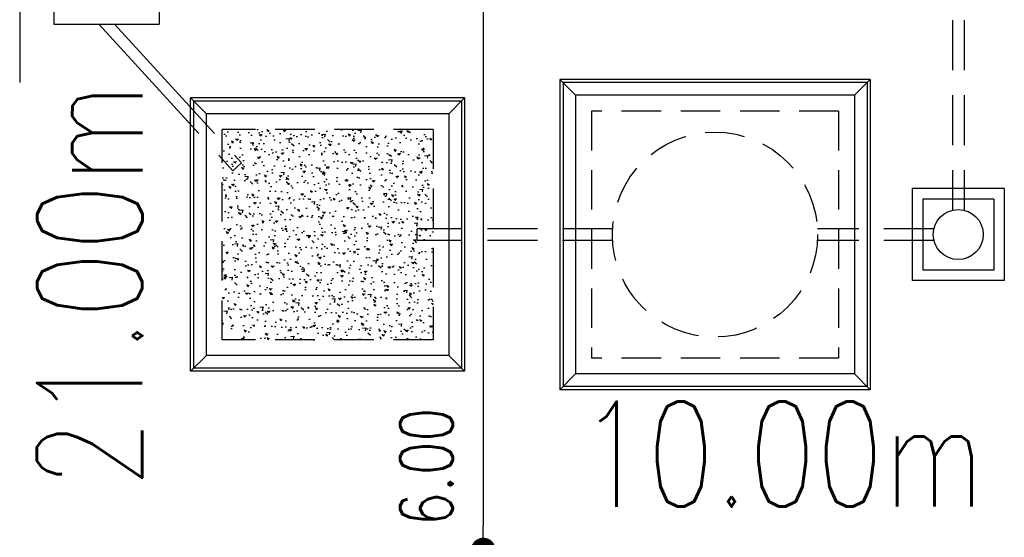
# Model space of a CAD drawing. Header units: millimetres. Extents: x 301 to 1479, y 491 to 1341.
# Tile 61 of 256: x 360 to 369, y 600 to 605. Entities that reach past the tile are written whole.
import ezdxf

# ---------------------------------------------------------------- set-up
doc = ezdxf.new("R2010")
doc.units = ezdxf.units.MM
doc.header["$LTSCALE"] = 1.5
doc.header["$MEASUREMENT"] = 0
for name, pattern in [('HIDDEN', [0.375, 0.25, -0.125]), ('HIDDEN2', [4.7625, 3.175, -1.5875]), ('PHANTOM2', [1.25, 0.625, -0.125, 0.125, -0.125, 0.125, -0.125])]:
    doc.linetypes.add(name, pattern=pattern)
for name, color, linetype in [('AP&SA', 254, 'HIDDEN'), ('Blk', 7, 'Continuous'), ('Boundary Wall', 64, 'Continuous'), ('DIM', 6, 'Continuous'), ('Hatch Aggregate', 252, 'Continuous'), ('Kerb', 251, 'Continuous'), ('P. Septic tank', 2, 'Continuous'), ('P. Sewr Manhole', 49, 'Continuous'), ('PVC Pipe 110', 69, 'Continuous'), ('PVC Sewer Pipe 110', 24, 'Continuous'), ('TEXT', 7, 'Continuous')]:
    doc.layers.add(name, color=color, linetype=linetype)
doc.styles.add('RS1', font='romans.shx', dxfattribs={"width": 0.75, "height": 0.5})
doc.styles.add('RS2', font='romans.shx', dxfattribs={"width": 0.75, "height": 1})
doc.dimstyles.new('Souillac5', dxfattribs={"dimscale": 0.5, "dimtxt": 0.5, "dimasz": 0.47, "dimexe": 0, "dimexo": 1, "dimgap": 0.5, "dimtad": 1, "dimzin": 0, "dimdsep": 46, "dimtxsty": 'RS1', "dimblk": 'DOT', "dimcen": 3, "dimse1": 1, "dimse2": 1, "dimclrd": 6, "dimclre": 6, "dimclrt": 7, "dimaunit": 1, "dimadec": 0, "dimazin": 0, "dimtfac": 1, "dimtofl": 0, "dimtmove": 1, "dimatfit": 3, "dimfxl": 1, "dimtolj": 1, "dimtzin": 0, "dimlwe": -1, "dimarcsym": 0})

# ---------------------------------------------------------------- blocks, each defined once
blk = doc.blocks.new('SSSU-D2')
at = {"layer": 'Hatch Aggregate'}
h = blk.add_hatch(dxfattribs=at)
h.set_pattern_fill('AR-CONC', color=256, scale=0.03, angle=90)
h.set_pattern_definition([(140, (33566.527, -774235.52378), (0.018825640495, 0.21517805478), [0.0225, -0.2475]), (85, (33566.527, -774235.52378), (-0.22565764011, -0.041625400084), [0.018, -0.198]), (190.45144446, (33566.52857, -774235.50584), (-0.20683199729, 0.17355265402), [0.0191220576, -0.2103426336]), (136.1842, (33566.467, -774235.52378), (0.04965578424, 0.3201723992), [0.03375, -0.37125]), (186.63563549, (33566.47114, -774235.4971), (-0.29223558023, 0.2803985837), [0.0286831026, -0.315514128]), (81.18416399, (33566.467, -774235.52378), (-0.29223558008, 0.28039858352), [0.027, -0.2970000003]), (111, (33566.482, -774235.49378), (0.1207856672, 0.179072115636), [0.0225, -0.2475]), (56, (33566.482, -774235.49378), (-0.217545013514, 0.072994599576), [0.018, -0.198]), (161.45144474, (33566.49207, -774235.47885), (-0.09675934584, 0.25206671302), [0.019122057, -0.2103426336]), (127.5, (33566.527, -774235.523775), (-0.0998681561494, 0.003647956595), [0, -0.1956, 0, -0.201, 0, -0.19875]), (97.5, (33566.527, -774235.52378), (-0.118323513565, 0.078920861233), [0, -0.1146, 0, -0.1911, 0, -0.07575]), (57.5, (33566.527, -774235.590675), (0.00676646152, 0.160146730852), [0, -0.075, 0, -0.234, 0, -0.3105]), (47.5, (33566.527, -774235.62068), (-0.0300314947, 0.174955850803), [0, -0.0975, 0, -0.1554, 0, -0.2205])])
h.paths.add_polyline_path([(-4.45, -11.8), (-2.445, -11.8), (-2.445, -9.8), (-4.45, -9.8)])
at = {"layer": 'AP&SA', "linetype": 'HIDDEN'}
for p, q in [((1.41, -9.625), (-0.94, -9.625)), ((-0.94, -9.625), (-0.94, -11.975)), ((1.41, -9.625), (1.41, -11.975)), ((-4.45, -11.8), (-4.45, -9.8)), ((-2.445, -9.8), (-4.45, -9.8)), ((-2.445, -9.8), (-2.445, -11.8)), ((-2.445, -11.8), (-4.45, -11.8)), ((1.41, -11.975), (-0.94, -11.975))]:
    blk.add_line(p, q, dxfattribs=at)
at = {"layer": 'Boundary Wall', "linetype": 'ByBlock'}
blk.add_line((-6.375, -7.8), (-6.375, -9.355), dxfattribs=at)
at = {"layer": 'Kerb'}
for p, q in [((-6.05, -7.8), (-6.05, -8.8)), ((-5.05, -7.8), (-5.05, -8.8)), ((-6.05, -8.8), (-5.05, -8.8)), ((-1.24, -9.325), (-1.24, -12.275)), ((1.71, -9.325), (-1.24, -9.325)), ((-1.24, -9.325), (-1.09, -9.475)), ((-1.21, -9.355), (-1.21, -12.245)), ((1.68, -9.355), (-1.21, -9.355)), ((1.71, -9.325), (1.56, -9.475)), ((1.68, -9.355), (1.68, -12.245)), ((1.71, -9.325), (1.71, -12.275)), ((-4.75, -12.1), (-4.75, -9.5)), ((-2.145, -9.5), (-4.75, -9.5)), ((-4.6, -9.65), (-4.75, -9.5)), ((-4.72, -12.07), (-4.72, -9.53)), ((-2.175, -9.53), (-4.72, -9.53)), ((-2.295, -9.65), (-2.145, -9.5)), ((-2.175, -9.53), (-2.175, -12.07)), ((-2.145, -9.5), (-2.145, -12.1)), ((1.56, -9.475), (-1.09, -9.475)), ((-1.09, -9.475), (-1.09, -12.125)), ((1.56, -9.475), (1.56, -12.125)), ((-4.6, -11.95), (-4.6, -9.65)), ((-2.295, -9.65), (-4.6, -9.65)), ((-2.295, -9.65), (-2.295, -11.95)), ((2.11, -10.3625), (2.11, -11.2375)), ((2.985, -10.3625), (2.11, -10.3625)), ((2.985, -10.3625), (2.985, -11.2375)), ((2.21, -10.4625), (2.21, -11.1375)), ((2.885, -10.4625), (2.21, -10.4625)), ((2.885, -10.4625), (2.885, -11.1375)), ((2.885, -11.1375), (2.21, -11.1375)), ((2.985, -11.2375), (2.11, -11.2375)), ((-4.6, -11.95), (-4.75, -12.1)), ((-2.295, -11.95), (-4.6, -11.95)), ((-2.295, -11.95), (-2.145, -12.1)), ((-2.175, -12.07), (-4.72, -12.07)), ((-2.145, -12.1), (-4.75, -12.1)), ((-1.24, -12.275), (-1.09, -12.125)), ((1.56, -12.125), (-1.09, -12.125)), ((1.71, -12.275), (1.56, -12.125)), ((1.68, -12.245), (-1.21, -12.245)), ((1.71, -12.275), (-1.24, -12.275))]:
    blk.add_line(p, q, dxfattribs=at)
at = {"layer": 'P. Septic tank', "linetype": 'HIDDEN'}
blk.add_circle((0.235, -10.8), 0.975, dxfattribs=at)
at = {"layer": 'P. Sewr Manhole'}
blk.add_circle((2.5475, -10.8), 0.2375, dxfattribs=at)
at = {"layer": 'PVC Pipe 110', "linetype": 'PHANTOM2', "ltscale": 1.5}
for p, q in [((-5.6218, -8.8), (-4.3488, -10.1922)), ((-5.4727, -8.8), (-4.2676, -10.118))]:
    blk.add_line(p, q, dxfattribs=at)
at = {"layer": 'PVC Pipe 110', "linetype": 'PHANTOM2', "ltscale": 2}
blk.add_line((-4.3488, -10.1922), (-4.2676, -10.118), dxfattribs=at)
at = {"layer": 'PVC Sewer Pipe 110', "linetype": 'HIDDEN2', "ltscale": 0.1}
for p, q in [((2.4925, -7.331), (2.4925, -10.569)), ((2.6025, -7.331), (2.6025, -10.569)), ((-0.7385, -10.745), (-2.595, -10.745)), ((2.3164, -10.745), (1.2084, -10.745)), ((-0.7385, -10.855), (-2.595, -10.855)), ((2.3164, -10.855), (1.2084, -10.855))]:
    blk.add_line(p, q, dxfattribs=at)
at = {"layer": 'PVC Sewer Pipe 110', "linetype": 'HIDDEN2'}
blk.add_line((-2.595, -10.855), (-2.595, -10.745), dxfattribs=at)
blk = doc.blocks.new('_DOT')
at = {"color": 0, "linetype": 'ByBlock'}
blk.add_line((-0.5, 0), (-1, 0), dxfattribs=at)
at = {"color": 0, "linetype": 'ByBlock', "const_width": 0.5}
blk.add_lwpolyline([(-0.25, 0, 1), (0.25, 0, 1)], format="xyb", close=True, dxfattribs=at)
blk = doc.blocks.new('*D45')
at = {"layer": 'DEFPOINTS', "color": 0, "transparency": 16777216}
for p in [(364.3698, 605.769), (364.3698, 599.769), (364.3698, 599.769)]:
    blk.add_point(p, dxfattribs=at)
at = {"layer": 'DIM', "color": 6, "lineweight": -2, "transparency": 16777216}
blk.add_line((364.3698, 605.534), (364.3698, 600.004), dxfattribs=at)
at = {"layer": 'DIM', "color": 6, "lineweight": -2, "transparency": 16777216, "xscale": 0.235, "yscale": 0.235, "zscale": 0.235}
for p, rotation in [((364.3698, 605.769), 90), ((364.3698, 599.769), 270)]:
    blk.add_blockref('_DOT', p, dxfattribs=dict(at, rotation=rotation))
at = {"layer": 'DIM', "color": 7, "transparency": 16777216, "insert": (363.8291, 600.5601), "char_height": 0.5, "attachment_point": 5, "rotation": 90, "style": 'RS1'}
blk.add_mtext('\\A1;6.00', dxfattribs=at)

msp = doc.modelspace()

# ---------------------------------------------------------------- block references
at = {"layer": 'Blk'}
msp.add_blockref('SSSU-D2', (366.3376, 613.569), dxfattribs=at)

# ---------------------------------------------------------------- texts
at = {"layer": 'TEXT', "style": 'RS2', "width": 0.75}
for s, rotation, p in [('21.00m', 89.94887, (361.1265, 600.3603)), ('10.00m', 0.01044, (365.2829, 600.1818))]:
    msp.add_text(s, height=1, rotation=rotation, dxfattribs=at).set_placement(p)

# ---------------------------------------------------------------- dimensions: what is measured, and where the dimension line sits
at = {"layer": 'DIM'}
dim = msp.add_linear_dim(base=(364.3698, 599.769), p1=(364.3698, 605.769), p2=(364.3698, 599.769), angle=90, dimstyle='Souillac5', override={"dimtmove": 2}, dxfattribs=at)
dim.commit()
dim.dimension.update_dxf_attribs({"geometry": '*D45', "text_midpoint": (363.8291, 600.5601), "dimtype": 160})

doc.saveas('drawing.dxf')
